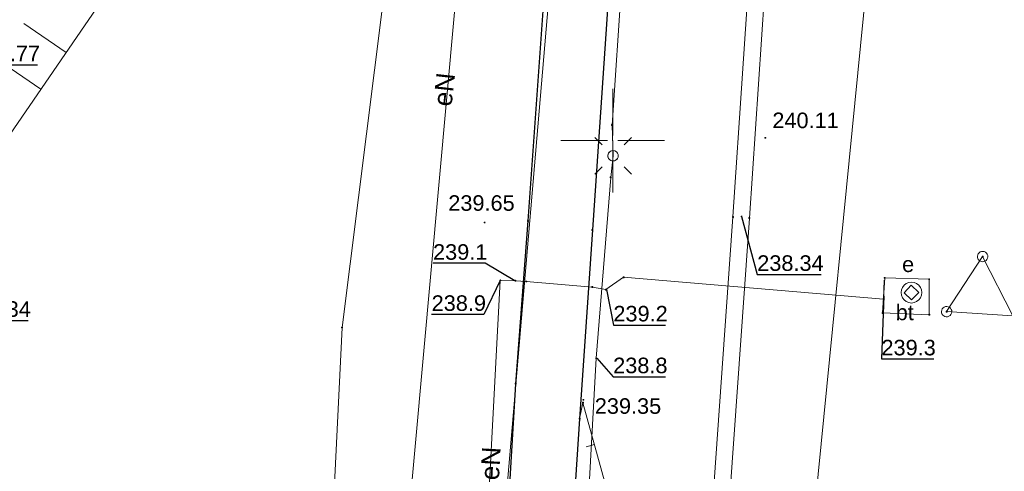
# Model space of a CAD drawing. Header units: metres. Extents: x 6603648 to 6604252, y 5739748 to 5740166.
# Tile 87 of 98: x 6604121 to 6604169, y 5739984 to 5740006. Entities that reach past the tile are written whole.
import ezdxf
from ezdxf.enums import TextEntityAlignment as Align

# ---------------------------------------------------------------- set-up
doc = ezdxf.new("R2010")
doc.units = ezdxf.units.M
doc.header["$PDSIZE"] = 0.75
doc.linetypes.add('ARK_LIN', pattern=[50, 50, 0])
doc.layers.get('0').update_dxf_attribs({"color": 252, "linetype": 'CONTINUOUS'})
for name, color, linetype, lineweight in [('GSLKRW', 252, 'CONTINUOUS', 25), ('GSPPRB', 252, 'CONTINUOUS', 18), ('GSPWPS', 252, 'CONTINUOUS', 13), ('GSPWPS_O', 252, 'CONTINUOUS', 13), ('GSSINN', 252, 'CONTINUOUS', 18), ('GSSINN_O', 252, 'CONTINUOUS', 18), ('GSSPDR', 252, 'CONTINUOUS', 18), ('GSSZSN', 252, 'CONTINUOUS', 18), ('GULCNP', 252, 'CONTINUOUS', 18), ('GULENN', 252, 'CONTINUOUS', 18), ('GULENN_O', 252, 'CONTINUOUS', 18), ('GULEWN', 252, 'CONTINUOUS', 18), ('GULTPR', 252, 'CONTINUOUS', 18), ('GUPESD', 252, 'CONTINUOUS', 18), ('GUPEWZ', 252, 'CONTINUOUS', 18), ('GUPEWZ_O', 252, 'CONTINUOUS', 18), ('GUPISL', 252, 'CONTINUOUS', 18), ('GUSISL', 252, 'CONTINUOUS', 18), ('PKT_ARK', 252, 'ARK_LIN', 18)]:
    doc.layers.add(name, color=color, linetype=linetype, lineweight=lineweight)
for name, color, linetype in [('GUPCSH', 252, 'CONTINUOUS'), ('GUPCSH_O', 252, 'CONTINUOUS'), ('GUPESH', 252, 'CONTINUOUS'), ('GUPESH_O', 252, 'CONTINUOUS'), ('GUPISH_O', 252, 'CONTINUOUS'), ('GUPWSH_O', 252, 'CONTINUOUS')]:
    doc.layers.add(name, color=color, linetype=linetype)
doc.styles.add('Arial', font='arial.ttf')

# ---------------------------------------------------------------- blocks, each defined once
blk = doc.blocks.new('GSPPRB0')
blk.add_lwpolyline([(-0.007955, 0.0225), (0.007955, 0.0225), (0.0225, 0.007955), (0.0225, -0.007955), (0.007955, -0.0225), (-0.007955, -0.0225), (-0.0225, -0.007955), (-0.0225, 0.007955)], close=True)
blk = doc.blocks.new('GSPWPS1')
blk.add_hatch(color=256).paths.add_polyline_path([(0, 0.045), (-0.011647, 0.043467), (-0.0225, 0.038971), (-0.03182, 0.03182), (-0.038971, 0.0225), (-0.043467, 0.011647), (-0.045, 0), (-0.043467, -0.011647), (-0.038971, -0.0225), (-0.03182, -0.03182), (-0.0225, -0.038971), (-0.011647, -0.043467), (0, -0.045), (0.011647, -0.043467), (0.0225, -0.038971), (0.03182, -0.03182), (0.038971, -0.0225), (0.043467, -0.011647), (0.045, 0), (0.043467, 0.011647), (0.038971, 0.0225), (0.03182, 0.03182), (0.0225, 0.038971), (0.011647, 0.043467)])
blk = doc.blocks.new('GUPISL1_4')
blk.add_lwpolyline([(0.25, 0), (0.241481, -0.064705), (0.216506, -0.125), (0.176777, -0.176777), (0.125, -0.216506), (0.064705, -0.241481), (0, -0.25), (-0.064705, -0.241481), (-0.125, -0.216506), (-0.176777, -0.176777), (-0.216506, -0.125), (-0.241481, -0.064705), (-0.25, 0), (-0.241481, 0.064705), (-0.216506, 0.125), (-0.176777, 0.176777), (-0.125, 0.216506), (-0.064705, 0.241481), (0, 0.25), (0.064705, 0.241481), (0.125, 0.216506), (0.176777, 0.176777), (0.216506, 0.125), (0.241481, 0.064705)], close=True)
blk = doc.blocks.new('GUPISL1_10')
for points in [[(-0.883883, 0.883883), (-0.53033, 0.53033)], [(0.883883, 0.883883), (0.53033, 0.53033)], [(-0.883883, -0.883883), (-0.53033, -0.53033)], [(0.883883, -0.883883), (0.53033, -0.53033)]]:
    blk.add_lwpolyline(points)
blk.add_lwpolyline([(0.25, 0), (0.234922, -0.085505), (0.19151, -0.160697), (0.125, -0.216507), (0.064705, -0.241482), (0, -0.25), (-0.064705, -0.241482), (-0.125, -0.216507), (-0.183262, -0.170042), (-0.225242, -0.10847), (-0.247207, -0.03726), (-0.247207, 0.03726), (-0.225242, 0.10847), (-0.183262, 0.170042), (-0.125, 0.216507), (-0.05563, 0.243732), (0.018682, 0.2493), (0.091335, 0.232718), (0.155872, 0.195458), (0.20656, 0.14083), (0.238893, 0.07369)], close=True)
blk = doc.blocks.new('GUPESH1')
blk.add_hatch(color=256).paths.add_polyline_path([(0, 0.045), (-0.011647, 0.043467), (-0.0225, 0.038971), (-0.03182, 0.03182), (-0.038971, 0.0225), (-0.043467, 0.011647), (-0.045, 0), (-0.043467, -0.011647), (-0.038971, -0.0225), (-0.03182, -0.03182), (-0.0225, -0.038971), (-0.011647, -0.043467), (0, -0.045), (0.011647, -0.043467), (0.0225, -0.038971), (0.03182, -0.03182), (0.038971, -0.0225), (0.043467, -0.011647), (0.045, 0), (0.043467, 0.011647), (0.038971, 0.0225), (0.03182, 0.03182), (0.0225, 0.038971), (0.011647, 0.043467)])
blk = doc.blocks.new('GUPCSH1')
blk.add_hatch(color=256).paths.add_polyline_path([(0, 0.045), (-0.011647, 0.043467), (-0.0225, 0.038971), (-0.03182, 0.03182), (-0.038971, 0.0225), (-0.043467, 0.011647), (-0.045, 0), (-0.043467, -0.011647), (-0.038971, -0.0225), (-0.03182, -0.03182), (-0.0225, -0.038971), (-0.011647, -0.043467), (0, -0.045), (0.011647, -0.043467), (0.0225, -0.038971), (0.03182, -0.03182), (0.038971, -0.0225), (0.043467, -0.011647), (0.045, 0), (0.043467, 0.011647), (0.038971, 0.0225), (0.03182, 0.03182), (0.0225, 0.038971), (0.011647, 0.043467)])
blk = doc.blocks.new('GUPEWZ1_2')
blk.add_lwpolyline([(-0.25, 0.25), (-0.25, -0.25), (0.25, -0.25), (0.25, 0.25)], close=True)
blk = doc.blocks.new('GUPESD1_1')
blk.add_lwpolyline([(0.5, 0), (0.482963, -0.12941), (0.433013, -0.25), (0.353553, -0.353553), (0.25, -0.433013), (0.12941, -0.482963), (0, -0.5), (-0.12941, -0.482963), (-0.25, -0.433013), (-0.353553, -0.353553), (-0.433013, -0.25), (-0.482963, -0.12941), (-0.5, 0), (-0.482963, 0.12941), (-0.433013, 0.25), (-0.353553, 0.353553), (-0.25, 0.433013), (-0.12941, 0.482963), (0, 0.5), (0.12941, 0.482963), (0.25, 0.433013), (0.353553, 0.353553), (0.433013, 0.25), (0.482963, 0.12941)], close=True)
blk = doc.blocks.new('GUSISL2_1')
blk.add_lwpolyline([(0.25, 0), (0.241481, -0.064705), (0.216506, -0.125), (0.176777, -0.176777), (0.125, -0.216506), (0.064705, -0.241481), (0, -0.25), (-0.064705, -0.241481), (-0.125, -0.216506), (-0.176777, -0.176777), (-0.216506, -0.125), (-0.241481, -0.064705), (-0.25, 0), (-0.241481, 0.064705), (-0.216506, 0.125), (-0.176777, 0.176777), (-0.125, 0.216506), (-0.064705, 0.241481), (0, 0.25), (0.064705, 0.241481), (0.125, 0.216506), (0.176777, 0.176777), (0.216506, 0.125), (0.241481, 0.064705)], close=True)
blk = doc.blocks.new('ASS_SYM', base_point=(826.5, 303.25))
at = {"layer": 'PKT_ARK'}
for p, q in [((826.5, 303.5), (826.5, 305.75)), ((826.25, 303.25), (824, 303.25)), ((826.75, 303.25), (829, 303.25)), ((826.5, 303), (826.5, 300.75))]:
    blk.add_line(p, q, dxfattribs=at)
blk.add_point((826.5, 303.25), dxfattribs=at)
blk.add_point((826.5, 303.25), dxfattribs=at)

msp = doc.modelspace()

# ---------------------------------------------------------------- linework, layer by layer
at = {"layer": 'GSLKRW'}
for points in [[(6604147.305, 5740015.735), (6604145.908, 5739996.123), (6604145.315, 5739988.27)], [(6604147.305, 5740015.735), (6604150.379, 5740015.547), (6604149.017, 5739995.686), (6604148.399, 5739986.581)]]:
    msp.add_lwpolyline(points, dxfattribs=at)
for points in [[(6604145.315, 5739988.27), (6604143.972, 5739965.844), (6604143.726, 5739962.763), (6604155.032, 5739962.089, -0.076932), (6604156.107, 5739961.831, -0.111167), (6604157.1, 5739961.221, -0.067989), (6604157.666, 5739960.412, -0.161454), (6604158.005, 5739958.488), (6604157.658, 5739952.85), (6604172.893, 5739951.785, -0.080573), (6604173.72, 5739951.412, -0.099312), (6604174.291, 5739950.913, -0.172392), (6604174.722, 5739949.351), (6604173.698, 5739936.058), (6604173.652, 5739935.387), (6604174.172, 5739934.377), (6604172.678, 5739916.084, -0.051974), (6604171.854, 5739914.817, -0.059256), (6604171.07, 5739913.991, -0.043991), (6604169.676, 5739913.183, -0.140697), (6604166.968, 5739912.558)], [(6604148.399, 5739986.581), (6604147.264, 5739969.405, 0.055073), (6604147.338, 5739968.196, 0.110661), (6604147.65, 5739967.092, 0.095497), (6604148.377, 5739966.247, 0.12544), (6604150.313, 5739965.495), (6604178.821, 5739963.436), (6604176.732, 5739935.899), (6604177.262, 5739934.439), (6604177.103, 5739932.988, -0.000534), (6604175.654, 5739910.842, 0.001247), (6604171.323, 5739847.012), (6604169.64, 5739820.693), (6604168.154, 5739796.539), (6604167.977, 5739793.74)]]:
    msp.add_lwpolyline(points, format="xyb", dxfattribs=at)
at = {"layer": 'GSSINN'}
msp.add_lwpolyline([(6604169.478, 5740027.312), (6604165.511, 5740028.191), (6604162.17, 5740028.606, 0.152236), (6604155.927, 5740029.701), (6604152.709, 5740030.067), (6604146.781, 5740029.858, 0.11727), (6604133.06, 5740024.272, 0.264356), (6604129.703, 5740021.584, 0.058893), (6604117.446, 5740004.855, 0.100209)], format="xyb", dxfattribs=at)
msp.add_lwpolyline([(6604163.127, 5739993.378), (6604165.268, 5739993.311), (6604165.273, 5739991.601), (6604163.021, 5739991.685)], close=True, dxfattribs=at)
at = {"layer": 'GSSPDR'}
msp.add_lwpolyline([(6604146.852, 5740029.339, 0.115754), (6604133.339, 5740023.827, 0.277899), (6604130.11, 5740021.242, 0.060732), (6604117.902, 5740004.564), (6604115.759, 5740002.191), (6604115, 5740000.115), (6604114.454, 5740000.434), (6604114.596, 5740001.317, -0.100209), (6604117.446, 5740004.855, -0.058893), (6604129.703, 5740021.584, -0.264356), (6604133.06, 5740024.272, -0.11727), (6604146.781, 5740029.858)], format="xyb", dxfattribs=at)
at = {"layer": 'GSSZSN'}
for points in [[(6604182.964, 5739963.309), (6604188.85, 5739989.002), (6604188.367, 5739989.153), (6604190.043, 5739996.868), (6604188.715, 5740007.223), (6604183.339, 5740018.428, 0.227871), (6604179.115, 5740022.564, 0.119465), (6604162.101, 5740028.084, 0.158165), (6604155.908, 5740029.161, 0.0749), (6604146.852, 5740029.339, 0.115754), (6604133.339, 5740023.827, 0.277899), (6604130.11, 5740021.242, 0.060732), (6604117.902, 5740004.564), (6604115.759, 5740002.191), (6604115, 5740000.115), (6604103.385, 5739982.779), (6604074.421, 5739939.299), (6604056.603, 5739912.547), (6604042.071, 5739888.561)], [(6604148.564, 5739987.355), (6604148.399, 5739986.581), (6604147.264, 5739969.405, 0.055073), (6604147.338, 5739968.196, 0.110661), (6604147.65, 5739967.092, 0.095497), (6604148.377, 5739966.247, 0.12544), (6604150.313, 5739965.495), (6604178.821, 5739963.436), (6604182.964, 5739963.309), (6604183.209, 5739974.557), (6604183.062, 5739980.375)]]:
    msp.add_lwpolyline(points, format="xyb", dxfattribs=at)
for points in [[(6604087.762, 5739953.85), (6604111.219, 5739986.176), (6604127.186, 5740009.441), (6604135.47, 5740017.309), (6604143.577, 5740020.052), (6604147.61, 5740020.943), (6604151.546, 5740020.721), (6604153.7, 5740021.555), (6604165.314, 5740020.447), (6604168.92, 5740020.209), (6604174.067, 5740018.432), (6604178.825, 5740014.567), (6604181.418, 5740009.988), (6604182.809, 5740006.935), (6604183.193, 5740004.752), (6604183.062, 5739980.375)], [(6604123.621, 5740004.246), (6604121.585, 5740005.643)], [(6604122.405, 5740002.475), (6604118.359, 5740005.252)], [(6604149.119, 5739985.341), (6604148.711, 5739985.228)]]:
    msp.add_lwpolyline(points, dxfattribs=at)
msp.add_lwpolyline([(6604148.564, 5739987.355), (6604151.304, 5739977.418), (6604155.938, 5739971.799), (6604168.573, 5739972.183), (6604178.861, 5739976.4), (6604183.062, 5739980.375), (6604182.964, 5739963.309), (6604178.821, 5739963.436), (6604150.313, 5739965.495), (6604149.237, 5739965.774), (6604148.377, 5739966.247), (6604147.65, 5739967.092), (6604147.338, 5739968.196), (6604147.264, 5739969.405), (6604148.399, 5739986.581)], close=True, dxfattribs=at)
at = {"layer": 'GULCNP'}
for points in [[(6603992.57, 5740076.067), (6603991.705, 5740062.837), (6604028.721, 5740060.449), (6604053.766, 5740058.48), (6604054.299, 5740061.341), (6604094.212, 5740058.67), (6604120.643, 5740056.9), (6604120.165, 5740049.819), (6604129.199, 5740049.21), (6604128.63, 5740016.231), (6604139.865, 5740014.146), (6604139.683, 5740012.752), (6604136.939, 5739990.983), (6604135.946, 5739970.649), (6604154.792, 5739970.086), (6604153.198, 5739950.735)], [(6604155.105, 5739975.17), (6604156.596, 5739996.262), (6604158.049, 5740017.814), (6604149.384, 5740018.406), (6604146.081, 5740018.63), (6604129.513, 5740019.734), (6604128.662, 5740018.989)], [(6604128.662, 5740018.989), (6604146.028, 5740017.832), (6604149.335, 5740017.608), (6604157.197, 5740017.071), (6604155.798, 5739996.317), (6604154.25, 5739974.42)]]:
    msp.add_lwpolyline(points, dxfattribs=at)
at = {"layer": 'GULENN'}
for points in [[(6604136.616, 5739955.679), (6604135.977, 5739956.146), (6604136.828, 5739968.586), (6604138.965, 5739968.729), (6604143.496, 5740018.64), (6604144.866, 5740031.62)], [(6604141.872, 5739949.483), (6604141.494, 5739949.365), (6604141.177, 5739950.199), (6604141.338, 5739953.653), (6604141.774, 5739956.343), (6604142.376, 5739963.246), (6604142.779, 5739966.065), (6604143.06, 5739971.041), (6604143.629, 5739975.594), (6604144.575, 5739993.256), (6604145.305, 5739993.241), (6604145.826, 5739993.201), (6604149.022, 5739992.935), (6604149.665, 5739992.808), (6604150.523, 5739993.405), (6604163.067, 5739992.357), (6604163.099, 5739993.267)]]:
    msp.add_lwpolyline(points, dxfattribs=at)
at = {"layer": 'GULEWN'}
msp.add_lwpolyline([(6604172.571, 5740057.13, 0.056659), (6604173.12, 5740059.161, 0.139475), (6604172.807, 5740063.326, 0.192612), (6604166.52, 5740069.071), (6604165.315, 5740068.797, 0.099197), (6604161.535, 5740068.761, 0.087399), (6604158.825, 5740067.747, 0.057207), (6604156.671, 5740065.923, 0.201625), (6604153.992, 5740059.838), (6604153.85, 5740055.445), (6604153.408, 5740051.555), (6604153.01, 5740050.457), (6604151.933, 5740035.332), (6604152.883, 5740034.351), (6604151.856, 5740028.179), (6604151.738, 5740026.616), (6604151.806, 5740025.178), (6604150.906, 5740014.717), (6604149.966, 5740000.746), (6604150.015, 5739999.266), (6604149.906, 5739998.224), (6604149.201, 5739989.498), (6604148.755, 5739981.318)], format="xyb", dxfattribs=at)
at = {"layer": 'GULTPR'}
for points in [[(6604141.932, 5739948.482), (6604155.423, 5740106.548), (6604158.075, 5740132.167)], [(6604158.294, 5739967.476), (6604163.449, 5740019.71)]]:
    msp.add_lwpolyline(points, dxfattribs=at)
at = {"layer": 'GUPCSH_O', "flags": 128}
msp.add_lwpolyline([(6604156.216, 5739996.339), (6604156.973, 5739993.542), (6604160.053, 5739993.542)], dxfattribs=at)
at = {"layer": 'GUPESH_O', "flags": 128}
for points in [[(6604145.274, 5739993.24), (6604143.85, 5739994.078), (6604141.33, 5739994.078)], [(6604144.575, 5739993.256), (6604143.783, 5739991.611), (6604141.263, 5739991.611)], [(6604149.696, 5739992.809), (6604150.031, 5739991.102), (6604152.551, 5739991.102)], [(6604163.073, 5739992.518), (6604162.966, 5739989.467), (6604165.486, 5739989.467)], [(6604149.232, 5739989.499), (6604150.021, 5739988.606), (6604152.541, 5739988.606)]]:
    msp.add_lwpolyline(points, dxfattribs=at)
at = {"layer": 'GUPISH_O', "flags": 128}
msp.add_lwpolyline([(6604116.323, 5740002.251), (6604119.163, 5740003.654), (6604122.243, 5740003.654)], dxfattribs=at)
at = {"layer": 'GUPWSH_O', "flags": 128}
msp.add_lwpolyline([(6604116.287, 5739988.898), (6604118.721, 5739991.324), (6604121.801, 5739991.324)], dxfattribs=at)
at = {"layer": 'GUSISL'}
msp.add_lwpolyline([(6604169.305, 5739991.541), (6604167.847, 5739994.403), (6604166.11, 5739991.747)], close=True, dxfattribs=at)

# ---------------------------------------------------------------- block references
at = {"layer": 'GSPPRB', "rotation": 90}
for p in [(6604149.966, 5740000.746), (6604149.906, 5739998.224), (6604155.798, 5739996.317), (6604156.596, 5739996.262), (6604145.908, 5739996.123), (6604149.017, 5739995.686), (6604167.847, 5739994.403), (6604150.523, 5739993.405), (6604163.127, 5739993.378), (6604145.826, 5739993.201), (6604149.022, 5739992.935), (6604165.268, 5739993.311), (6604163.021, 5739991.685), (6604165.273, 5739991.601), (6604166.11, 5739991.747), (6604136.939, 5739990.983), (6604145.315, 5739988.27), (6604148.564, 5739987.355), (6604148.399, 5739986.581)]:
    msp.add_blockref('GSPPRB0', p, dxfattribs=at)
at = {"layer": 'GSPWPS', "rotation": 90}
for p in [(6604157.363, 5740000.132), (6604143.818, 5739996.046), (6604148.586, 5739987.492)]:
    msp.add_blockref('GSPWPS1', p, dxfattribs=at)
at = {"layer": 'GUPCSH', "rotation": 90}
for p in [(6604156.216, 5739996.339), (6604136.939, 5739990.983)]:
    msp.add_blockref('GUPCSH1', p, dxfattribs=at)
at = {"layer": 'GUPESD', "rotation": 90}
msp.add_blockref('GUPESD1_1', (6604164.411, 5739992.664), dxfattribs=at)
at = {"layer": 'GUPESH', "rotation": 90}
for p in [(6604144.575, 5739993.256), (6604145.305, 5739993.241), (6604149.665, 5739992.808), (6604163.067, 5739992.357), (6604149.201, 5739989.498)]:
    msp.add_blockref('GUPESH1', p, dxfattribs=at)
at = {"layer": 'GUPEWZ', "rotation": 136.8969430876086}
msp.add_blockref('GUPEWZ1_2', (6604164.411, 5739992.664), dxfattribs=at)
at = {"layer": 'GUPISL', "rotation": 90}
for name in ['GUPISL1_10', 'GUPISL1_4']:
    msp.add_blockref(name, (6604150.015, 5739999.266), dxfattribs=at)
at = {"layer": 'GUSISL'}
for p, rotation in [((6604167.847, 5739994.403), 356.9014612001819), ((6604166.11, 5739991.747), 116.5584770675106)]:
    msp.add_blockref('GUSISL2_1', p, dxfattribs=dict(at, rotation=rotation))
at = {"layer": 'PKT_ARK'}
msp.add_blockref('ASS_SYM', (6604150, 5740000), dxfattribs=at)

# ---------------------------------------------------------------- texts
at = {"layer": 'GSPWPS_O', "style": 'Arial'}
for s, p in [('240.11', (6604157.701, 5740000.599)), ('239.65', (6604142.065, 5739996.612)), ('239.35', (6604149.135, 5739986.82))]:
    msp.add_text(s, height=0.75, rotation=360, dxfattribs=at).set_placement(p)
at = {"layer": 'GSSINN_O', "style": 'Arial'}
msp.add_text('bt', height=0.75, rotation=360, dxfattribs=at).set_placement((6604164.091, 5739991.335), align=Align.CENTER)
at = {"layer": 'GULENN_O', "style": 'Arial'}
for rotation, p in [(83.6649, (6604142.308, 5740002.415)), (86.9338, (6604144.551, 5739984.401))]:
    msp.add_text('eN', height=0.9, rotation=rotation, dxfattribs=at).set_placement(p, align=Align.CENTER)
at = {"layer": 'GUPCSH_O', "style": 'Arial'}
msp.add_text('238.34', height=0.75, rotation=360, dxfattribs=at).set_placement((6604156.973, 5739993.714))
at = {"layer": 'GUPESH_O', "style": 'Arial'}
for s, p in [('239.1', (6604141.33, 5739994.25)), ('238.9', (6604141.263, 5739991.784)), ('239.2', (6604150.031, 5739991.275)), ('239.3', (6604162.966, 5739989.639)), ('238.8', (6604150.021, 5739988.778))]:
    msp.add_text(s, height=0.75, rotation=360, dxfattribs=at).set_placement(p)
at = {"layer": 'GUPEWZ_O', "style": 'Arial'}
msp.add_text('e', height=0.75, rotation=360, dxfattribs=at).set_placement((6604164.545, 5739993.658), align=Align.RIGHT)
at = {"layer": 'GUPISH_O', "style": 'Arial'}
msp.add_text('235.77', height=0.75, rotation=360, dxfattribs=at).set_placement((6604119.163, 5740003.827))
at = {"layer": 'GUPWSH_O', "style": 'Arial'}
msp.add_text('236.34', height=0.75, rotation=360, dxfattribs=at).set_placement((6604118.721, 5739991.496))

doc.saveas('drawing.dxf')
